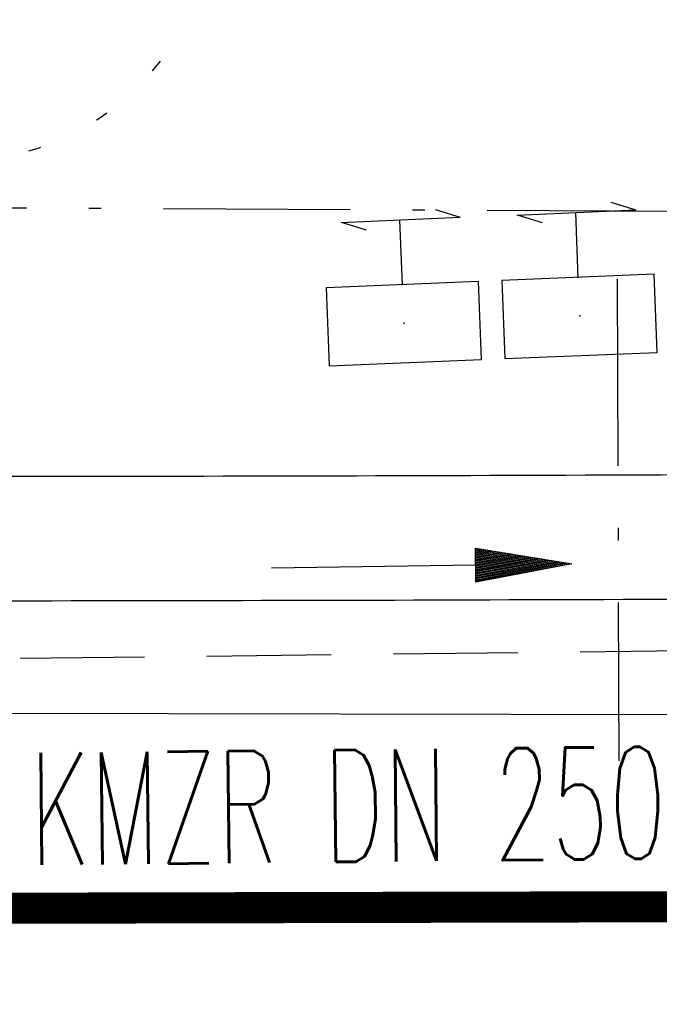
# Model space of a CAD drawing. Extents: x 0 to 1135, y 0 to 594.
# Tile 49 of 153: x 399 to 409, y 344 to 360. Entities that reach past the tile are written whole.
import ezdxf
from ezdxf.enums import TextEntityAlignment as Align

# ---------------------------------------------------------------- set-up
doc = ezdxf.new("R2010")
doc.units = 0
doc.header["$LTSCALE"] = 2
doc.header["$MEASUREMENT"] = 0
for name, pattern in [('AUSGEZOGEN', [0]), ('BAB-FM2', [2.6, 1.5, -0.5, 0.1, -0.5]), ('GESTRICH-X2', [1.5, 1, -0.5]), ('PUNKTX2_STR', [0.6, 0.1, -0.5])]:
    doc.linetypes.add(name, pattern=pattern)
doc.layers.get('0').update_dxf_attribs({"color": 8, "linetype": 'AUSGEZOGEN'})
for name, color, linetype in [('BAB_FM', 8, 'BAB-FM2'), ('BOESCHG', 8, 'AUSGEZOGEN'), ('FBRTOP', 8, 'AUSGEZOGEN'), ('KANAL', 200, 'GESTRICH-X2'), ('MULDE', 8, 'AUSGEZOGEN'), ('NUTZUNG', 8, 'PUNKTX2_STR'), ('PFEIL', 200, 'CONTINUOUS'), ('SIGNATUR', 8, 'AUSGEZOGEN'), ('TEXTO', 200, 'CONTINUOUS')]:
    doc.layers.add(name, color=color, linetype=linetype)
doc.styles.add('ROMANS', font='romans.shx', dxfattribs={"width": 0.8})

# ---------------------------------------------------------------- blocks, each defined once
blk = doc.blocks.new('SK')
for p, q in [((0.816, 2.58), (1.384, 2.379)), ((-1.353, 2.373), (1.384, 2.379)), ((-1.347, 2.379), (-0.78, 2.178)), ((-0.006, 0.873), (0, 2.373))]:
    blk.add_line(p, q)
blk.add_lwpolyline([(-1.761, -0.906), (1.738, -0.908), (1.74, 0.888), (-1.76, 0.89)], close=True)
blk.add_point((0, 0))
blk = doc.blocks.new('PFEIL2')
at = {"color": 0}
for p, q in [((0.881, -0.271), (0.879, 0.276)), ((0.879, 0.276), (2.429, 0.009)), ((0.911, 0.27), (0.879, 0.265)), ((0.965, 0.261), (0.879, 0.246)), ((1.019, 0.252), (0.879, 0.228)), ((1.073, 0.242), (0.879, 0.209)), ((1.127, 0.233), (0.879, 0.191)), ((1.181, 0.224), (0.879, 0.172)), ((1.235, 0.214), (0.879, 0.154)), ((1.289, 0.205), (0.879, 0.135)), ((1.343, 0.196), (0.879, 0.117)), ((1.397, 0.187), (0.879, 0.098)), ((1.451, 0.177), (0.879, 0.08)), ((1.505, 0.168), (0.879, 0.061)), ((1.559, 0.159), (0.88, 0.043)), ((0.88, 0.002), (-2.401, -0.012)), ((1.613, 0.149), (0.88, 0.024)), ((1.668, 0.14), (0.88, 0.006)), ((1.722, 0.131), (0.88, -0.013)), ((1.776, 0.121), (0.88, -0.031)), ((1.83, 0.112), (0.88, -0.05)), ((1.884, 0.103), (0.88, -0.068)), ((1.938, 0.094), (0.88, -0.087)), ((1.992, 0.084), (0.88, -0.105)), ((2.046, 0.075), (0.88, -0.124)), ((2.1, 0.066), (0.88, -0.142)), ((2.154, 0.056), (0.88, -0.161)), ((2.208, 0.047), (0.88, -0.179)), ((2.262, 0.038), (0.881, -0.198)), ((2.316, 0.029), (0.881, -0.216)), ((2.37, 0.019), (0.881, -0.235)), ((2.424, 0.01), (0.881, -0.253)), ((2.429, 0.009), (0.881, -0.271))]:
    blk.add_line(p, q, dxfattribs=at)

msp = doc.modelspace()

# ---------------------------------------------------------------- linework, layer by layer
at = {"layer": 'BAB_FM', "flags": 128}
for points in [[(396.146, 357.071), (410.43, 356.999), (419.021, 358.558), (421.94, 362.49)], [(396.146, 357.071), (410.43, 356.999), (419.021, 358.558), (421.94, 362.49)], [(408.634, 355.913), (408.66, 348.17)], [(408.634, 355.913), (408.66, 348.17)]]:
    msp.add_lwpolyline(points, dxfattribs=at)
at = {"layer": 'BOESCHG'}
msp.add_lwpolyline([(572.212, 351.814, 0.000002), (566.958, 351.798, 0.000356)], format="xyb", dxfattribs=at)
msp.add_lwpolyline([(572.212, 351.814, 0.000002), (566.958, 351.798, 0.000356)], format="xyb", dxfattribs=at)
at = {"layer": 'FBRTOP'}
msp.add_line((362.865, 349.003), (411.752, 348.913), dxfattribs=at)
msp.add_line((362.865, 349.003), (411.752, 348.913), dxfattribs=at)
at = {"layer": 'FBRTOP', "const_width": 0.5}
msp.add_lwpolyline([(322.923, 345.629), (434.826, 345.882), (441.045, 345.896)], dxfattribs=at)
msp.add_lwpolyline([(322.923, 345.629), (434.826, 345.882), (441.045, 345.896)], dxfattribs=at)
at = {"layer": 'KANAL'}
msp.add_line((399.04, 349.819), (414.69, 349.999), dxfattribs=at)
at = {"layer": 'MULDE'}
for points in [[(374.007, 352.807, 0.000637), (382.956, 352.764, 0.000637), (391.906, 352.743, 0.000697), (401.694, 352.747, 0.000697), (411.482, 352.778)], [(374.007, 352.807, 0.000637), (382.956, 352.764, 0.000637), (391.906, 352.743, 0.000697), (401.694, 352.747, 0.000697), (411.482, 352.778)], [(374, 350.807, 0.000637), (382.952, 350.764, 0.000637), (391.904, 350.743, 0.000697), (401.695, 350.747, 0.000697), (411.485, 350.778)], [(374, 350.807, 0.000637), (382.952, 350.764, 0.000637), (391.904, 350.743, 0.000697), (401.695, 350.747, 0.000697), (411.485, 350.778)]]:
    msp.add_lwpolyline(points, format="xyb", dxfattribs=at)
at = {"layer": 'NUTZUNG'}
msp.add_arc((398.046, 361.913), 4.101, 252.5525, 333.4761, dxfattribs=at)
msp.add_arc((398.046, 361.913), 4.101, 252.5525, 333.4761, dxfattribs=at)

# ---------------------------------------------------------------- block references
at = {"layer": 'PFEIL', "rotation": 0.5834595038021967}
msp.add_blockref('PFEIL2', (405.479, 351.301), dxfattribs=at)
at = {"layer": 'SIGNATUR', "yscale": 0.7000000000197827, "zscale": 0.7}
for p, xscale, rotation in [((408.035, 355.32), 0.6999999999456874, 2.329618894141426), ((408.035, 355.32), 0.6999999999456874, 2.329618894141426), ((405.213, 355.202), 0.7000000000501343, 2.395014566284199), ((405.213, 355.202), 0.7000000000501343, 2.395014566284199)]:
    msp.add_blockref('SK', p, dxfattribs=dict(at, xscale=xscale, rotation=rotation))

# ---------------------------------------------------------------- texts
at = {"layer": 'TEXTO', "style": 'ROMANS', "width": 0.6}
msp.add_text('KMZR DN 250', height=1.8, rotation=0.5835, dxfattribs=at).set_placement((404.32, 346.546), align=Align.CENTER)

doc.saveas('drawing.dxf')
